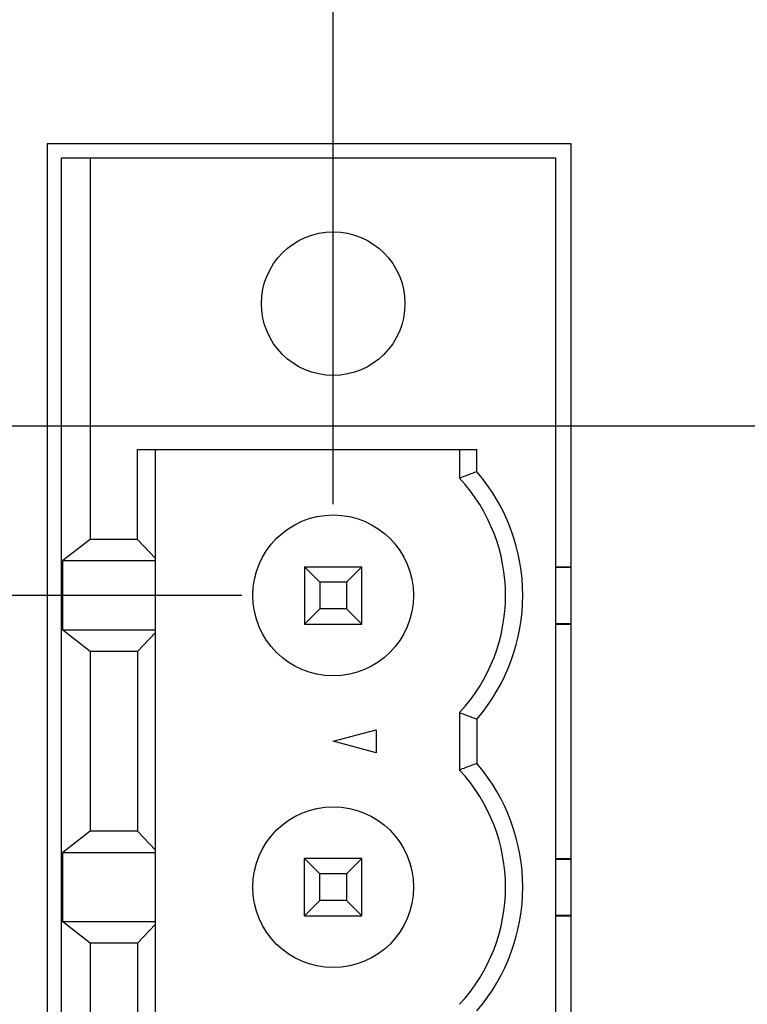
# Model space of a CAD drawing. Header units: inches. Extents: x 0 to 34, y 0 to 22.
# Tile 88 of 152: x 15.785 to 16.283, y 16.454 to 17.129. Entities that reach past the tile are written whole.
import ezdxf

# ---------------------------------------------------------------- set-up
doc = ezdxf.new("R2010")
doc.units = ezdxf.units.IN
doc.header["$LTSCALE"] = 1.87
doc.header["$MEASUREMENT"] = 0
doc.layers.get('0').update_dxf_attribs({"linetype": 'CONTINUOUS'})
doc.layers.add('DIMENSIONS', color=7, linetype='CONTINUOUS')
doc.styles.get("Standard").update_dxf_attribs({"font": 'txt', "width": 0.8})
doc.dimstyles.new('DIMSTYLE_1', dxfattribs={"dimtxt": 0.125, "dimasz": 0.18, "dimexe": 0.18, "dimexo": 0.0625, "dimgap": 0.09, "dimtad": 0, "dimtih": 1, "dimtoh": 1, "dimdec": 3, "dimzin": 4, "dimdsep": 46, "dimtxsty": 'STANDARD', "dimblk": '_FILLED', "dimblk1": '_FILLED', "dimblk2": '_FILLED', "dimcen": 0.09, "dimadec": 0, "dimazin": 0, "dimtp": 0.01, "dimtm": 0.01, "dimtfac": 1, "dimtdec": 3, "dimtofl": 0, "dimtmove": 0, "dimatfit": 3, "dimldrblk": '_FILLED', "dimfxl": 1, "dimtolj": 1, "dimtzin": 4, "dimarcsym": 0})

# ---------------------------------------------------------------- blocks, each defined once
blk = doc.blocks.new('_FILLED')
at = {"color": 0, "linetype": 'BYBLOCK'}
blk.add_solid([(0, 0), (-1, 0.1736), (-1, -0.1736)], dxfattribs=at)
blk = doc.blocks.new('*D10')
at = {"layer": 'DIMENSIONS', "color": 2, "linetype": 'CONTINUOUS'}
for p, q in [((12.9788, 17.59277), (12.9788, 17.95277)), ((14.8523, 17.59277), (12.8538, 17.59277)), ((16.4142, 16.8499), (12.8538, 16.8499)), ((12.9788, 16.8499), (12.9788, 16.4899))]:
    blk.add_line(p, q, dxfattribs=at)
at = {"layer": 'DIMENSIONS', "color": 2, "linetype": 'CONTINUOUS', "xscale": 0.18, "yscale": 0.18, "zscale": 0.18}
for p, rotation in [((12.9788, 17.59277), 270), ((12.9788, 16.8499), 90)]:
    blk.add_blockref('_FILLED', p, dxfattribs=dict(at, rotation=rotation))
at = {"layer": 'DIMENSIONS', "color": 2, "linetype": 'CONTINUOUS', "width": 0.8}
for s, p in [('.743', (12.6288, 17.35857)), ('[', (12.6288, 17.17107)), (']', (13.2288, 17.17107)), ('18.87', (12.7288, 17.17107))]:
    blk.add_text(s, height=0.125, dxfattribs=at).set_placement(p)
blk = doc.blocks.new('*D11')
at = {"layer": 'DIMENSIONS', "color": 2, "linetype": 'CONTINUOUS'}
for p, q in [((13.7908, 17.51314), (13.7908, 19.21914)), ((15.99944, 16.7964), (15.99944, 19.21914)), ((13.7908, 19.09414), (14.21865, 19.09414)), ((15.99944, 19.09414), (15.56865, 19.09414))]:
    blk.add_line(p, q, dxfattribs=at)
at = {"layer": 'DIMENSIONS', "color": 2, "linetype": 'CONTINUOUS', "xscale": 0.18, "yscale": 0.18, "zscale": 0.18, "rotation": 180}
blk.add_blockref('_FILLED', (13.7908, 19.09414), dxfattribs=at)
at = {"layer": 'DIMENSIONS', "color": 2, "linetype": 'CONTINUOUS', "xscale": 0.18, "yscale": 0.18, "zscale": 0.18}
blk.add_blockref('_FILLED', (15.99944, 19.09414), dxfattribs=at)
at = {"layer": 'DIMENSIONS', "color": 2, "linetype": 'CONTINUOUS', "width": 0.8}
for s, p in [('[', (14.90615, 19.03164)), (']', (15.40615, 19.03164)), ('2.209', (14.28115, 19.03164)), ('56.1', (15.00615, 19.03164))]:
    blk.add_text(s, height=0.125, dxfattribs=at).set_placement(p)
blk = doc.blocks.new('*D12')
at = {"layer": 'DIMENSIONS', "color": 2, "linetype": 'CONTINUOUS'}
for p, q in [((12.2288, 17.59277), (12.2288, 17.95277)), ((14.8523, 17.59277), (12.1038, 17.59277)), ((12.85041, 16.7339), (12.1038, 16.7339)), ((12.2288, 16.7339), (12.2288, 16.3739)), ((15.93694, 16.7339), (13.08059, 16.7339))]:
    blk.add_line(p, q, dxfattribs=at)
at = {"layer": 'DIMENSIONS', "color": 2, "linetype": 'CONTINUOUS', "xscale": 0.18, "yscale": 0.18, "zscale": 0.18}
for p, rotation in [((12.2288, 17.59277), 270), ((12.2288, 16.7339), 90)]:
    blk.add_blockref('_FILLED', p, dxfattribs=dict(at, rotation=rotation))
at = {"layer": 'DIMENSIONS', "color": 2, "linetype": 'CONTINUOUS', "width": 0.8}
for s, p in [('.859', (11.8788, 17.12348)), ('[', (11.8788, 16.93598)), (']', (12.4788, 16.93598)), ('21.82', (11.9788, 16.93598))]:
    blk.add_text(s, height=0.125, dxfattribs=at).set_placement(p)

msp = doc.modelspace()

# ---------------------------------------------------------------- linework, layer by layer
at = {"color": 7, "linetype": 'CONTINUOUS'}
for p, q in [((15.80342, 17.0434), (15.80342, 15.8234)), ((16.16242, 17.0434), (15.80342, 17.0434)), ((16.16242, 15.8234), (16.16242, 17.0434)), ((15.81322, 15.8339), (15.81322, 17.0339)), ((15.81322, 17.0339), (16.1518, 17.0339)), ((15.83291, 17.0339), (15.83291, 16.77228)), ((16.1518, 17.0339), (16.1518, 15.8339)), ((15.86539, 16.77228), (15.86539, 16.8339)), ((15.86539, 16.8339), (16.09787, 16.8339)), ((15.87765, 16.0339), (15.87765, 16.8339)), ((16.08605, 16.8339), (16.08605, 16.8142)), ((16.09787, 16.8187), (16.09787, 16.8339)), ((15.83291, 16.77228), (15.81428, 16.75772)), ((15.86539, 16.77228), (15.83291, 16.77228)), ((15.87765, 16.75925), (15.86539, 16.77228)), ((15.81428, 16.71008), (15.81428, 16.75772)), ((15.81428, 16.75772), (15.87765, 16.75772)), ((15.97976, 16.75358), (15.97976, 16.71421)), ((15.9903, 16.74303), (15.97976, 16.75358)), ((15.97976, 16.75358), (16.01913, 16.75358)), ((16.00858, 16.74303), (16.01913, 16.75358)), ((16.01913, 16.71421), (16.01913, 16.75358)), ((16.1518, 16.75358), (16.16242, 16.75358)), ((16.1518, 16.75319), (16.16242, 16.75319)), ((15.9903, 16.74303), (15.9903, 16.72476)), ((16.00858, 16.74303), (15.9903, 16.74303)), ((16.00858, 16.74303), (16.00858, 16.72476)), ((15.9903, 16.72476), (15.97976, 16.71421)), ((16.00858, 16.72476), (15.9903, 16.72476)), ((16.01913, 16.71421), (16.00858, 16.72476)), ((15.97976, 16.71421), (16.01913, 16.71421)), ((16.1518, 16.71461), (16.16242, 16.71461)), ((16.1518, 16.71421), (16.16242, 16.71421)), ((15.83291, 16.69551), (15.81428, 16.71008)), ((15.87765, 16.71008), (15.81428, 16.71008)), ((15.86539, 16.69551), (15.87765, 16.70854)), ((15.83291, 16.69551), (15.83291, 16.57228)), ((15.86539, 16.69551), (15.83291, 16.69551)), ((15.86539, 16.69551), (15.86539, 16.57228)), ((16.08605, 16.6536), (16.08605, 16.6142)), ((16.09787, 16.64909), (16.09787, 16.6187)), ((15.99944, 16.6339), (16.02897, 16.64181)), ((16.02897, 16.64181), (16.02897, 16.62599)), ((16.02897, 16.62599), (15.99944, 16.6339)), ((15.83291, 16.57228), (15.81428, 16.55772)), ((15.86539, 16.57228), (15.83291, 16.57228)), ((15.87765, 16.55925), (15.86539, 16.57228)), ((15.81428, 16.51008), (15.81428, 16.55772)), ((15.81428, 16.55772), (15.87765, 16.55772)), ((15.97976, 16.51421), (15.97976, 16.55358)), ((15.97976, 16.55358), (15.9903, 16.54303)), ((16.01913, 16.55358), (15.97976, 16.55358)), ((16.01913, 16.55358), (16.00858, 16.54303)), ((16.01913, 16.51421), (16.01913, 16.55358)), ((16.1518, 16.55358), (16.16242, 16.55358)), ((16.1518, 16.55319), (16.16242, 16.55319)), ((15.9903, 16.52476), (15.9903, 16.54303)), ((16.00858, 16.54303), (15.9903, 16.54303)), ((16.00858, 16.54303), (16.00858, 16.52476)), ((15.9903, 16.52476), (15.97976, 16.51421)), ((16.00858, 16.52476), (15.9903, 16.52476)), ((16.01913, 16.51421), (16.00858, 16.52476)), ((15.83291, 16.49551), (15.81428, 16.51008)), ((15.87765, 16.51008), (15.81428, 16.51008)), ((15.97976, 16.51421), (16.01913, 16.51421)), ((16.1518, 16.51461), (16.16242, 16.51461)), ((16.1518, 16.51421), (16.16242, 16.51421)), ((15.86539, 16.49551), (15.87765, 16.50854)), ((15.83291, 16.49551), (15.83291, 16.37228)), ((15.86539, 16.49551), (15.83291, 16.49551)), ((15.86539, 16.49551), (15.86539, 16.37228))]:
    msp.add_line(p, q, dxfattribs=at)
for centre, radius in [((15.99944, 16.9339), 0.04921), ((15.99944, 16.7339), 0.05512), ((15.99944, 16.5339), 0.05512)]:
    msp.add_circle(centre, radius, dxfattribs=at)
for centre, radius, start, end in [((15.99944, 16.7339), 0.11811, 317.16657, 42.83343), ((15.99944, 16.7339), 0.12992, 319.25095, 40.74905), ((15.99944, 16.5339), 0.12992, 319.25095, 40.74905), ((15.99944, 16.5339), 0.11811, 317.16657, 42.83343)]:
    msp.add_arc(centre, radius, start, end, dxfattribs=at)
for points, knots in [([(16.09787, 16.8187), (16.09649, 16.8182), (16.09381, 16.81719), (16.08987, 16.81569), (16.08731, 16.81469), (16.08605, 16.8142)], [0, 0, 0, 0, 0.347147, 0.680327, 1, 1, 1, 1]), ([(16.08605, 16.6536), (16.08731, 16.65311), (16.08987, 16.65211), (16.09381, 16.65061), (16.09649, 16.6496), (16.09787, 16.64909)], [0, 0, 0, 0, 0.31935, 0.65252, 1, 1, 1, 1]), ([(16.09787, 16.6187), (16.09649, 16.6182), (16.09381, 16.61719), (16.08987, 16.61569), (16.08731, 16.61469), (16.08605, 16.6142)], [0, 0, 0, 0, 0.347147, 0.680327, 1, 1, 1, 1])]:
    msp.add_open_spline(points, degree=3, knots=knots, dxfattribs=at)

# ---------------------------------------------------------------- dimensions: what is measured, and where the dimension line sits
at = {"layer": 'DIMENSIONS', "color": 2, "linetype": 'CONTINUOUS'}
dim = msp.add_linear_dim(base=(15.99944, 19.09414), p1=(13.7908, 17.51314), p2=(15.99944, 16.7964), dimstyle='DIMSTYLE_1', dxfattribs=at)
dim.commit()
dim.dimension.update_dxf_attribs({"geometry": '*D11', "text_midpoint": (14.89365, 19.09414), "dimtype": 160})
for base, p1, p2, angle, picture, middle in [((12.2288, 16.7339), (14.8523, 17.59277), (15.93694, 16.7339), 270, '*D12', (12.2288, 17.09223)), ((12.9788, 17.59277), (16.4142, 16.8499), (14.8523, 17.59277), 90, '*D10', (12.9788, 17.32732))]:
    dim = msp.add_linear_dim(base=base, p1=p1, p2=p2, angle=angle, dimstyle='DIMSTYLE_1', dxfattribs=at)
    dim.commit()
    dim.dimension.update_dxf_attribs({"geometry": picture, "text_midpoint": middle, "dimtype": 160})

doc.saveas('drawing.dxf')
